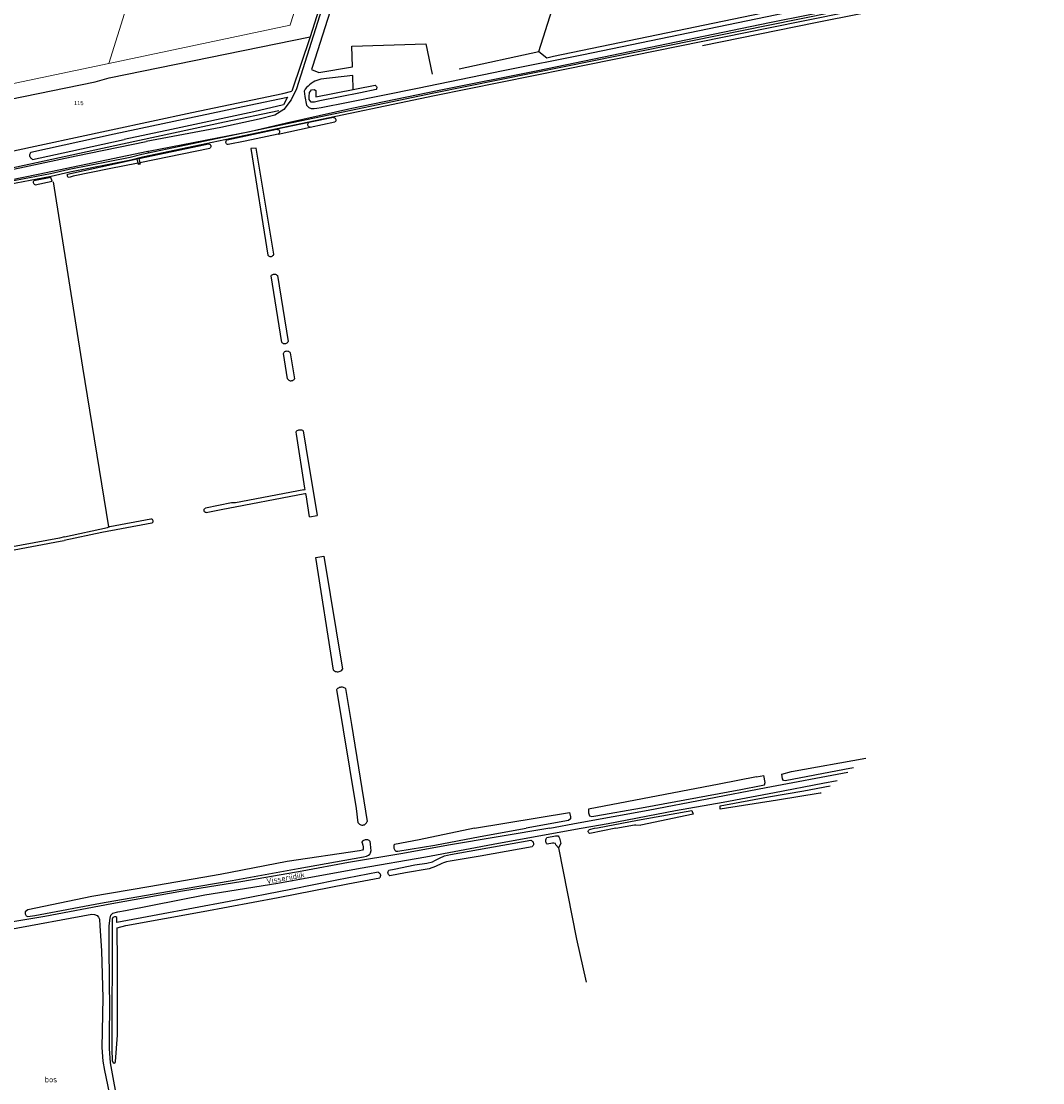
# Model space of a CAD drawing. Header units: metres. Extents: x 233874 to 239264, y 443832 to 448222.
# Tile 166 of 195: x 238005 to 238451, y 445889 to 446352. Entities that reach past the tile are written whole.
import ezdxf
from ezdxf.enums import TextEntityAlignment as Align

# ---------------------------------------------------------------- set-up
doc = ezdxf.new("R2010")
doc.units = ezdxf.units.M
doc.header["$MEASUREMENT"] = 0
for name, color, linetype in [('CULTUURAANDUIDING', 253, 'Continuous'), ('Goud-kadastrale grenzen', 13, 'Continuous'), ('HEK', 253, 'Continuous'), ('INSTEEKSLOOT', 153, 'Continuous'), ('KANTVERH', 253, 'Continuous'), ('KUNSTWERK', 253, 'Continuous'), ('MIDSLTGREPPEL', 253, 'Continuous'), ('OVERIGEAFSCH', 253, 'Continuous'), ('OVLIJNOBJ', 253, 'Continuous'), ('RASTER', 253, 'Continuous'), ('STRAATNAAM', 253, 'Continuous')]:
    doc.layers.add(name, color=color, linetype=linetype)
doc.layers.add('G01 kadestrale perceelsgrens', color=73, linetype='Continuous', lineweight=0)
doc.layers.add('Z01 perceelnummer', color=73, linetype='Continuous', lineweight=13)
doc.styles.get("Standard").update_dxf_attribs({"font": 'iso.shx'})
doc.styles.add('Styledgn001', font='dgn001.shx')

# ---------------------------------------------------------------- blocks, each defined once
blk = doc.blocks.new('A$C1532452F')
at = {"layer": 'G01 kadestrale perceelsgrens'}
for p, q in [((238043.739, 446333.944), (238122.832, 446350.659)), ((238000, 446324.7), (238043.739, 446333.944))]:
    blk.add_line(p, q, dxfattribs=at)
at = {"layer": 'G01 kadestrale perceelsgrens', "flags": 128}
for points in [[(238060.733, 446388.355), (238058.105, 446380.023), (238043.739, 446333.944)], [(238129.047, 446370.464), (238125.556, 446359.396), (238122.867, 446350.769), (238122.832, 446350.659)]]:
    blk.add_lwpolyline(points, dxfattribs=at)
at = {"layer": 'Z01 perceelnummer', "linetype": 'Continuous', "lineweight": 13, "style": 'Styledgn001'}
blk.add_text('115', height=1.8, dxfattribs=at).set_placement((238030.565, 446316.623), align=Align.MIDDLE_CENTER)

msp = doc.modelspace()

# ---------------------------------------------------------------- linework, layer by layer
at = {"layer": 'HEK'}
msp.add_lwpolyline([(238044.72, 446304.96), (238079.93, 446312.59), (238119.64, 446320.86), (238123.57, 446321.77)], dxfattribs=at)
at = {"layer": 'INSTEEKSLOOT'}
for p, q in [((238131.01, 446308.13), (238117.04, 446305.18)), ((238141.66, 446310.39), (238131.01, 446308.13)), ((238131.01, 446308.13), (238131.01, 446308.13)), ((238131.51, 446306.09), (238142.36, 446308.41)), ((238009.67, 446295.13), (238046, 446303.19)), ((238095.27, 446300.57), (238117.04, 446305.18)), ((238117.63, 446303.12), (238131.51, 446306.09)), ((238117.63, 446303.12), (238117.63, 446303.12)), ((238131.51, 446306.09), (238131.51, 446306.09)), ((238087.75, 446296.82), (238063.59, 446291.79)), ((238053.43, 446291.77), (238056.09, 446292.33)), ((238056.78, 446292.47), (238056.09, 446292.33)), ((238056.5, 446290.38), (238057.19, 446290.52)), ((238063.59, 446291.79), (238057.19, 446290.52)), ((238119.14, 446212.14), (238114.52, 446241.19)), ((238117.21, 446241.3), (238121.99, 446212.54)), ((238121.68, 446196.17), (238119.91, 446207.32)), ((238122.82, 446207.57), (238124.7, 446196.28)), ((238128.75, 446147.82), (238098.89, 446142.17)), ((238128.75, 446147.82), (238129.31, 446147.91)), ((238129.15, 446146.13), (238129.65, 446146.22)), ((238097.14, 446142.06), (238085.81, 446139.83)), ((238098.89, 446142.17), (238097.14, 446142.06)), ((238131.28, 446136.02), (238134.56, 446136.55)), ((238022.18, 446126.73), (238000, 446122.61)), ((238024.29, 446127.19), (238022.18, 446126.73)), ((238000, 446121.08), (238022.37, 446125.42)), ((238022.37, 446125.42), (238024.18, 446125.66)), ((238134.06, 446118.19), (238137.48, 446118.75)), ((238141.75, 446068.98), (238134.06, 446118.19)), ((238137.48, 446118.75), (238145.57, 446069.43)), ((238326.31, 446022.53), (238329.5, 446023.1)), ((238330.02, 446019.93), (238329.5, 446023.1)), ((238273.61, 446001.5), (238275.78, 446001.41)), ((238253.48, 445999.47), (238255.59, 446000)), ((238264.93, 446000), (238253.53, 445997.78)), ((238173.09, 445980.6), (238166.29, 445979.28))]:
    msp.add_line(p, q, dxfattribs=at)
for points in [[(238160.26, 446322.53), (238153.46, 446321.1), (238135.68, 446317.62), (238133.47, 446317.01), (238131.91, 446317.04), (238131.1, 446318.26), (238131.05, 446319.54), (238131.25, 446321.27), (238132.1, 446322.48), (238133.24, 446322.49), (238133.93, 446322.09), (238134.07, 446321.1), (238134.02, 446319.38), (238159.83, 446324.4)], [(238159.83, 446324.4), (238160.08, 446324.27), (238160.3, 446324.08), (238160.45, 446323.84), (238160.55, 446323.58), (238160.58, 446323.3), (238160.54, 446323.02), (238160.43, 446322.76), (238160.26, 446322.53)], [(238046, 446303.19), (238104.97, 446315.74), (238121.66, 446319.21), (238119.88, 446315.83), (238107.01, 446312.81), (238071.05, 446305.12), (238050.43, 446300.67)], [(238131.51, 446306.09), (238131.24, 446306.15), (238130.99, 446306.27), (238130.78, 446306.45), (238130.63, 446306.68), (238130.53, 446306.93), (238130.5, 446307.21), (238130.53, 446307.48), (238130.64, 446307.73), (238130.8, 446307.96), (238131.01, 446308.13)], [(238141.66, 446310.39), (238141.95, 446310.33), (238142.22, 446310.2), (238142.44, 446310.01), (238142.61, 446309.76), (238142.7, 446309.48), (238142.73, 446309.19), (238142.67, 446308.9), (238142.55, 446308.63), (238142.36, 446308.41)], [(238117.63, 446303.12), (238103.1, 446300.02), (238095.72, 446298.48)], [(238117.04, 446305.18), (238117.3, 446305.16), (238117.56, 446305.08), (238117.79, 446304.94), (238117.98, 446304.75), (238118.11, 446304.52), (238118.19, 446304.26), (238118.2, 446303.99), (238118.14, 446303.72), (238118.02, 446303.48), (238117.85, 446303.28), (238117.63, 446303.12)], [(238010.42, 446292.05), (238027.11, 446295.58), (238050.43, 446300.67)], [(238056.78, 446292.47), (238085.9, 446298.59), (238087.09, 446298.84)], [(238087.09, 446298.84), (238087.36, 446298.8), (238087.62, 446298.69), (238087.83, 446298.52), (238088.01, 446298.31), (238088.12, 446298.06), (238088.18, 446297.79), (238088.16, 446297.52), (238088.08, 446297.26), (238087.94, 446297.02), (238087.75, 446296.82)], [(238095.72, 446298.48), (238095.46, 446298.56), (238095.22, 446298.7), (238095.02, 446298.89), (238094.88, 446299.12), (238094.79, 446299.38), (238094.77, 446299.65), (238094.81, 446299.92), (238094.91, 446300.17), (238095.07, 446300.39), (238095.27, 446300.57)], [(238010.42, 446292.05), (238010.1, 446292.22), (238009.81, 446292.45), (238009.57, 446292.73), (238009.39, 446293.05), (238009.27, 446293.4), (238009.22, 446293.76), (238009.23, 446294.13), (238009.31, 446294.49), (238009.46, 446294.83), (238009.67, 446295.13)], [(238115.66, 446250.61), (238107.95, 446296.96), (238105.65, 446296.86), (238113.09, 446250.16)], [(238056.5, 446290.38), (238043.8, 446287.86), (238028.09, 446284.72), (238026.8, 446284.25), (238025.9, 446284.16), (238025.59, 446284.7), (238025.64, 446285.62), (238053.43, 446291.77)], [(238011.56, 446280.98), (238018.93, 446282.49), (238018.42, 446284.14), (238010.96, 446282.64)], [(238011.56, 446280.98), (238011.29, 446281.1), (238011.07, 446281.29), (238010.9, 446281.53), (238010.8, 446281.8), (238010.78, 446282.09), (238010.83, 446282.38), (238010.96, 446282.64)], [(238113.09, 446250.16), (238113.35, 446249.93), (238113.65, 446249.77), (238113.98, 446249.67), (238114.33, 446249.65), (238114.67, 446249.71), (238114.98, 446249.85), (238115.26, 446250.05), (238115.49, 446250.3), (238115.66, 446250.61)], [(238114.52, 446241.19), (238114.7, 446241.45), (238114.94, 446241.67), (238115.21, 446241.84), (238115.51, 446241.94), (238115.83, 446241.99), (238116.15, 446241.97), (238116.46, 446241.89), (238116.75, 446241.74), (238117, 446241.54), (238117.21, 446241.3)], [(238119.14, 446212.14), (238119.43, 446211.9), (238119.76, 446211.73), (238120.11, 446211.63), (238120.48, 446211.61), (238120.85, 446211.66), (238121.2, 446211.78), (238121.51, 446211.98), (238121.78, 446212.23), (238121.99, 446212.54)], [(238119.91, 446207.32), (238120.05, 446207.63), (238120.25, 446207.89), (238120.5, 446208.11), (238120.8, 446208.27), (238121.12, 446208.37), (238121.45, 446208.4), (238121.78, 446208.36), (238122.1, 446208.25), (238122.38, 446208.07), (238122.63, 446207.85), (238122.82, 446207.57)], [(238121.68, 446196.17), (238121.92, 446195.9), (238122.2, 446195.68), (238122.52, 446195.53), (238122.86, 446195.43), (238123.22, 446195.41), (238123.57, 446195.46), (238123.91, 446195.58), (238124.22, 446195.76), (238124.48, 446196), (238124.7, 446196.28)], [(238125.37, 446173.02), (238125.6, 446173.34), (238125.89, 446173.62), (238126.23, 446173.83), (238126.61, 446173.97), (238127, 446174.04), (238127.4, 446174.03), (238127.79, 446173.94), (238128.15, 446173.78), (238128.48, 446173.54)], [(238129.31, 446147.91), (238129.2, 446148.44), (238125.53, 446172.02), (238125.37, 446173.02)], [(238128.48, 446173.54), (238129.68, 446166.33), (238134.56, 446136.55)], [(238086.2, 446137.89), (238092.64, 446139.17), (238129.15, 446146.13)], [(238131.28, 446136.02), (238129.79, 446145.52), (238129.65, 446146.22)], [(238086.2, 446137.89), (238085.92, 446137.93), (238085.67, 446138.04), (238085.46, 446138.22), (238085.3, 446138.44), (238085.21, 446138.7), (238085.2, 446138.97), (238085.25, 446139.24), (238085.38, 446139.49), (238085.57, 446139.68), (238085.81, 446139.83)], [(238024.29, 446127.19), (238043.12, 446131.32), (238044.11, 446131.71), (238062.06, 446135.18)], [(238062.06, 446135.18), (238062.33, 446135.09), (238062.58, 446134.93), (238062.76, 446134.71), (238062.89, 446134.44), (238062.94, 446134.16), (238062.91, 446133.87), (238062.81, 446133.59), (238062.64, 446133.36), (238062.41, 446133.17)], [(238062.41, 446133.17), (238060.17, 446132.73), (238040.63, 446129.1), (238024.18, 446125.66)], [(238141.75, 446068.98), (238142.09, 446068.72), (238142.48, 446068.52), (238142.89, 446068.39), (238143.32, 446068.33), (238143.76, 446068.34), (238144.18, 446068.43), (238144.59, 446068.58), (238144.96, 446068.81), (238145.29, 446069.09), (238145.57, 446069.43)], [(238143.13, 446060.54), (238143.36, 446060.87), (238143.64, 446061.16), (238143.97, 446061.4), (238144.33, 446061.58), (238144.72, 446061.69), (238145.12, 446061.74), (238145.52, 446061.73), (238145.91, 446061.65), (238146.29, 446061.5), (238146.64, 446061.29), (238146.94, 446061.03)], [(238146.94, 446061.03), (238149.52, 446045.3), (238156.4, 446003.03)], [(238152.46, 446002.35), (238151.68, 446008.63), (238143.13, 446060.54)], [(238368.63, 446026.44), (238364.67, 446025.7), (238338.81, 446020.68), (238338.14, 446020.84), (238337.61, 446021.66), (238337.36, 446023.61), (238341.6, 446024.75), (238374.02, 446030.66)], [(238326.31, 446022.53), (238310.08, 446019.28), (238253, 446008.34), (238253.01, 446006.72), (238253.36, 446005.39), (238254.41, 446005.13), (238256.24, 446005.46), (238276.09, 446008.89), (238319.47, 446016.98), (238328.32, 446018.7), (238329.81, 446018.98), (238330.02, 446019.93)], [(238354.46, 446015.37), (238354.02, 446015.29), (238335.45, 446012.33), (238310.51, 446008.31), (238310.41, 446009.74), (238331.5, 446013.79), (238346.89, 446016.37), (238358.44, 446018.48)], [(238203.3, 446000), (238244.73, 446006.96), (238245.13, 446004.95), (238245.13, 446004.17), (238244.26, 446003.38), (238225.75, 446000)], [(238255.59, 446000), (238256.92, 446000.26), (238271.38, 446002.95), (238275.95, 446003.79), (238298.13, 446007.72), (238298.69, 446006.13), (238275.78, 446001.41)], [(238152.46, 446002.35), (238152.71, 446002.05), (238153, 446001.8), (238153.33, 446001.6), (238153.69, 446001.46), (238154.08, 446001.39), (238154.46, 446001.39), (238154.85, 446001.45), (238155.21, 446001.58), (238155.55, 446001.78), (238155.84, 446002.03), (238156.09, 446002.33), (238156.28, 446002.66), (238156.4, 446003.03)], [(238264.93, 446000), (238273.06, 446001.45), (238273.61, 446001.5)], [(238203.3, 446000), (238179.13, 445994.98), (238168.4, 445992.97), (238168.1, 445992.62), (238167.98, 445992.12), (238168.05, 445991.3), (238168.47, 445990.49), (238168.9, 445990.07), (238169.74, 445990.04), (238185.97, 445992.64), (238205.7, 445996.47), (238225.75, 446000)], [(238234.87, 445996.05), (238238.59, 445996.71), (238239.24, 445996.73), (238239.74, 445996.69), (238240.09, 445996.29), (238240.36, 445995.74), (238240.88, 445993.32), (238239.92, 445991.52), (238238.77, 445992.77), (238238.52, 445993.34), (238237.89, 445993.51), (238237.24, 445993.5), (238234.91, 445993.08)], [(238253.53, 445997.78), (238253.3, 445997.88), (238253.11, 445998.04), (238252.97, 445998.25), (238252.89, 445998.48), (238252.89, 445998.73), (238252.95, 445998.97), (238253.08, 445999.19), (238253.26, 445999.36), (238253.48, 445999.47)], [(238036.23, 445970.16), (238008.36, 445964.44), (238007.23, 445963.5), (238007.22, 445962.62), (238007.63, 445961.84), (238008.39, 445961.49), (238011.43, 445961.95), (238040.04, 445967.31), (238069.24, 445972.43), (238097.48, 445977.27), (238126.34, 445982.47), (238154.81, 445987.56), (238156.05, 445987.86), (238157.02, 445988.2), (238157.54, 445988.68), (238157.89, 445989.24), (238158.09, 445990.3), (238158, 445991.51), (238157.85, 445993.22), (238157.69, 445994.27)], [(238154.18, 445993.64), (238154.46, 445992.58), (238154.68, 445991.88), (238154.72, 445990.85), (238154.38, 445990.48), (238153.03, 445990.22), (238121.45, 445985.45), (238092.29, 445979.9), (238061.2, 445974.46), (238036.23, 445970.16)], [(238154.18, 445993.64), (238154.29, 445994), (238154.48, 445994.33), (238154.72, 445994.62), (238155.02, 445994.86), (238155.36, 445995.03), (238155.72, 445995.13), (238156.1, 445995.16), (238156.48, 445995.12), (238156.84, 445995), (238157.17, 445994.82), (238157.46, 445994.57), (238157.69, 445994.27)], [(238228.38, 445991.92), (238205.78, 445987.88), (238192.65, 445985.7), (238191.08, 445985.43), (238189.7, 445984.99), (238188.92, 445984.69), (238186.22, 445983.33), (238183.49, 445982.35), (238173.09, 445980.6)], [(238177.23, 445983.98), (238182.43, 445984.82), (238184.85, 445985.43), (238186, 445985.94), (238187.96, 445986.92), (238190.09, 445987.96), (238192.76, 445988.6), (238227.79, 445994.8)], [(238227.79, 445994.8), (238228.12, 445994.66), (238228.41, 445994.45), (238228.65, 445994.18), (238228.83, 445993.87), (238228.94, 445993.53), (238228.97, 445993.18), (238228.93, 445992.82), (238228.81, 445992.48), (238228.62, 445992.18), (238228.38, 445991.92)], [(238234.91, 445993.08), (238234.68, 445993.41), (238234.5, 445993.77), (238234.39, 445994.16), (238234.35, 445994.56), (238234.38, 445994.96), (238234.48, 445995.35), (238234.64, 445995.72), (238234.87, 445996.05)], [(238165.82, 445981.74), (238168.14, 445982.2), (238177.23, 445983.98)], [(238161.16, 445980.83), (238143.18, 445977.29), (238123.11, 445973.33), (238096.21, 445967.97), (238065.02, 445962.15), (238047.19, 445958.9), (238047.15, 445959.6), (238047.16, 445961.12), (238046.79, 445961.4), (238046.13, 445961.41), (238045.42, 445961.06), (238045.15, 445960.26), (238045.1, 445941.31), (238045, 445920.84), (238044.94, 445911.01), (238044.98, 445903.41), (238045.19, 445898.66), (238045.62, 445897.65), (238046.25, 445897.49), (238046.61, 445898.14), (238047.41, 445909.74), (238047.48, 445941.19), (238047.32, 445956.56), (238051.13, 445957.54), (238084.88, 445963.69), (238117.6, 445969.75), (238147.97, 445975.7), (238161.88, 445978.41)], [(238161.16, 445980.83), (238161.45, 445980.68), (238161.7, 445980.48), (238161.91, 445980.23), (238162.06, 445979.95), (238162.15, 445979.64), (238162.18, 445979.32), (238162.14, 445979), (238162.04, 445978.7), (238161.88, 445978.41)], [(238166.29, 445979.28), (238166.01, 445979.49), (238165.77, 445979.76), (238165.6, 445980.06), (238165.5, 445980.4), (238165.47, 445980.76), (238165.52, 445981.11), (238165.64, 445981.44), (238165.82, 445981.74)]]:
    msp.add_lwpolyline(points, dxfattribs=at)
at = {"layer": 'KANTVERH'}
for p, q in [((238128.89, 446321.89), (238129.22, 446319.55)), ((238129.22, 446319.55), (238129.9, 446315.76)), ((238060.67, 446295.59), (238060.96, 446295.65)), ((238060.67, 446295.59), (238060.87, 446294.9))]:
    msp.add_line(p, q, dxfattribs=at)
for points in [[(238275.07, 446547.59), (238269.98, 446526.87), (238269.37, 446524.82), (238268.52, 446523.46), (238267.68, 446522.61), (238266.57, 446521.78), (238265.48, 446521.21), (238261.96, 446521.3), (238256.67, 446522.19), (238238.01, 446527.55), (238213.43, 446533.33), (238207.65, 446534.52), (238201.86, 446534.55), (238197.82, 446533.91), (238195.94, 446532.13), (238194.99, 446530.83), (238187.19, 446504.15), (238173.17, 446459.89), (238132.48, 446332.67), (238132.15, 446331.34)], [(238158.56, 446427.3), (238125.55, 446322.86), (238123.18, 446318.07), (238120.1, 446313.89), (238116.17, 446311.31), (238109.29, 446309.55), (238092.48, 446305.97), (238060.02, 446299.82)], [(238000.12, 446281.18), (238006.3, 446282.41), (238018.53, 446284.76), (238026.63, 446286.61), (238053.27, 446291.81), (238058.33, 446293.14), (238127.43, 446307.68), (238185.81, 446319.98), (238243.33, 446331.62), (238331.6, 446349.5), (238417.3, 446366.91), (238433.1, 446370.6), (238484.69, 446380.97)], [(238060.87, 446294.9), (238127.19, 446308.85), (238185.56, 446321.15), (238243.09, 446332.79), (238331.36, 446350.67), (238417.06, 446368.09), (238432.83, 446371.77), (238484.46, 446382.15)], [(238060.96, 446295.65), (238105.13, 446304.29), (238121.23, 446308.02), (238149.66, 446314.37), (238187.89, 446322.21), (238230.94, 446330.88), (238331.99, 446351.84), (238349.57, 446355.29), (238426.1, 446370.77), (238433.54, 446372.67), (238467.35, 446379.14)], [(238129.9, 446315.76), (238130.92, 446314.67), (238131.98, 446314.24), (238133.22, 446314.25), (238134.5, 446314.41), (238136.39, 446314.7), (238148.13, 446316.99), (238178.38, 446323.12), (238215.76, 446330.86), (238250.76, 446337.89), (238334.49, 446355.16), (238383.09, 446365.61)], [(238132.15, 446331.34), (238135.28, 446330.02), (238150.02, 446332.4), (238149.72, 446341.47), (238182.05, 446342.57), (238184.74, 446329.24)], [(238136.22, 446327.04), (238135.32, 446326.83), (238134.45, 446326.53), (238133.6, 446326.17), (238132.79, 446325.73), (238132.01, 446325.24), (238131.28, 446324.67), (238130.6, 446324.05), (238129.97, 446323.38), (238129.4, 446322.66), (238128.89, 446321.89)], [(238150.35, 446322.55), (238150.15, 446328.66), (238136.22, 446327.04)], [(238000, 446287.38), (238029.46, 446293.59), (238060.02, 446299.82)], [(237999.88, 446282.36), (238006.07, 446283.58), (238018.29, 446285.94), (238026.4, 446287.78), (238052.97, 446292.97)], [(238000, 446282.95), (238012.79, 446285.65), (238060.67, 446295.59)], [(238052.97, 446292.97), (238058.05, 446294.31), (238060.87, 446294.9)], [(238236.15, 446000), (238248.54, 446002.32), (238279.07, 446007.9), (238330.52, 446017.77), (238366.12, 446024.48)], [(238249.79, 446000), (238261.64, 446002.07), (238291.01, 446007.79), (238311.75, 446011.44), (238334.22, 446015.65), (238355.29, 446019.74), (238361.48, 446020.86)], [(238236.15, 446000), (238191.83, 445992.66), (238172.01, 445988.96), (238148.32, 445985.09), (238128.01, 445981.35), (238102.19, 445976.74), (238075.75, 445972.51), (238044.95, 445967.02), (238015.74, 445961.48), (238000, 445958.83)], [(238068.61, 445780.09), (238068.27, 445781.28), (238066.87, 445786.78), (238063.32, 445804.31), (238058.3, 445829.06), (238053.16, 445853.73), (238048, 445877.6), (238044.35, 445897.67), (238044.02, 445903.84), (238043.97, 445911.29), (238044.13, 445920.77), (238043.88, 445947.43), (238043.87, 445957.41), (238044.26, 445960.78), (238044.5, 445962.09), (238045.44, 445962.93), (238047.54, 445963.47), (238050.91, 445964.14), (238085.52, 445971), (238117.36, 445976.05), (238153.37, 445982.53), (238182.04, 445987.5), (238213.76, 445993.58), (238249.79, 446000)], [(238000, 445955.79), (238036.2, 445962.51), (238037.36, 445962.39), (238038.56, 445961.96), (238039.21, 445961.14), (238039.66, 445960.27), (238039.78, 445957.48), (238040.48, 445946.44), (238041.08, 445926.03), (238040.68, 445904.28), (238041.08, 445898.32), (238041.78, 445894.23), (238043.11, 445887.93), (238046.37, 445871.53), (238049.53, 445856.78), (238049.82, 445855.43), (238054.3, 445833.54), (238059.87, 445807.44), (238064.56, 445784.88), (238066.38, 445778.33)]]:
    msp.add_lwpolyline(points, dxfattribs=at)
at = {"layer": 'KUNSTWERK'}
for p, q in [((238056.5, 446290.38), (238056.09, 446292.33)), ((238056.61, 446289.87), (238056.5, 446290.38)), ((238056.78, 446292.47), (238057.19, 446290.52))]:
    msp.add_line(p, q, dxfattribs=at)
for points in [[(238056.09, 446292.33), (238056.06, 446292.5), (238056.74, 446292.65), (238056.78, 446292.47)], [(238057.19, 446290.52), (238057.29, 446290.01), (238056.61, 446289.87)]]:
    msp.add_lwpolyline(points, dxfattribs=at)
at = {"layer": 'MIDSLTGREPPEL'}
msp.add_lwpolyline([(238239.92, 445991.52), (238247.81, 445951.66), (238251.94, 445932.78)], dxfattribs=at)
at = {"layer": 'OVERIGEAFSCH'}
msp.add_line((238000, 446288.04), (238049.62, 446298.83), dxfattribs=at)
msp.add_lwpolyline([(238049.62, 446298.83), (238094.14, 446308.51), (238117.88, 446313.41)], dxfattribs=at)
at = {"layer": 'OVLIJNOBJ'}
for points in [[(238231.33, 446339.12), (238234.85, 446336.45), (238237.75, 446337.13), (238332.6, 446356.77), (238353.61, 446424.21), (238365.23, 446459.93), (238378.19, 446461.35), (238380.21, 446461.72), (238381.09, 446461.85)], [(238302.76, 446341.82), (238352.04, 446351.79), (238429.72, 446367.33), (238459.77, 446374.13), (238487.23, 446379.37), (238517.14, 446385.66), (238540.77, 446390.98), (238541.53, 446387.3), (238546.2, 446363.96), (238562.21, 446278.03), (238563.98, 446264.97), (238566.88, 446248.77), (238568.14, 446241.84), (238569.55, 446236.5), (238570.66, 446234.76), (238572.83, 446234.95)]]:
    msp.add_lwpolyline(points, dxfattribs=at)
at = {"layer": 'RASTER'}
msp.add_line((238000, 446295.34), (238044.72, 446304.96), dxfattribs=at)
for points in [[(238000, 446478.72), (238087.78, 446473.29), (238161.39, 446468.45), (238170.45, 446467.66), (238156.51, 446424.73), (238131.59, 446345.6)], [(238196.57, 446331.54), (238231.33, 446339.12), (238243.92, 446379.17), (238257.3, 446423.19), (238262.13, 446440.63), (238263.59, 446445.06)], [(238000, 446318.18), (238037.77, 446325.88), (238043.82, 446327.59), (238131.59, 446345.6), (238123.57, 446321.77)], [(238019.38, 446282.28), (238032.17, 446201.28), (238043.49, 446131.59)]]:
    msp.add_lwpolyline(points, dxfattribs=at)

# ---------------------------------------------------------------- block references
at = {"layer": 'Goud-kadastrale grenzen', "linetype": 'Continuous'}
msp.add_blockref('A$C1532452F', (0, 0), dxfattribs=at)

# ---------------------------------------------------------------- texts
at = {"layer": 'CULTUURAANDUIDING'}
msp.add_text('bos', height=2.5, dxfattribs=at).set_placement((238015.68, 445889.08))
at = {"layer": 'STRAATNAAM'}
msp.add_text('Visserijdijk', height=2.5, rotation=10.0844, dxfattribs=at).set_placement((238112.67, 445975.64))

doc.saveas('drawing.dxf')
